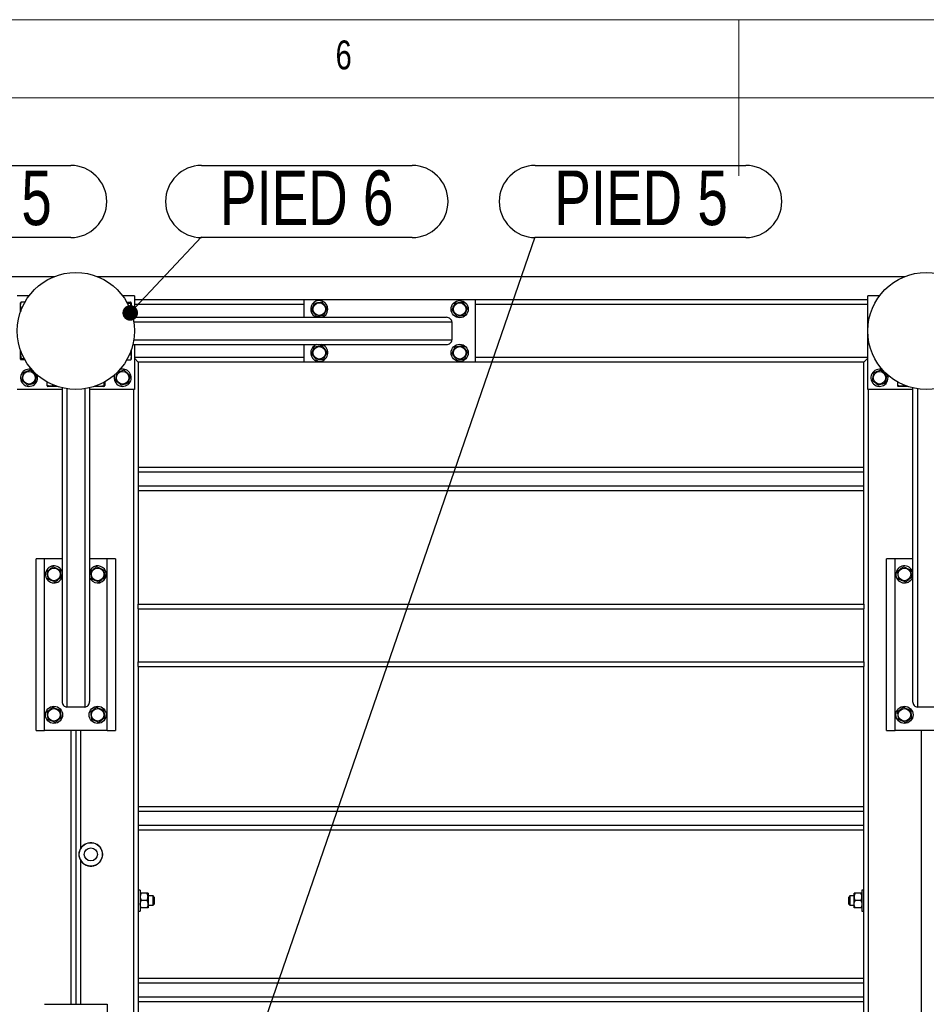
# Model space of a CAD drawing. Header units: millimetres. Extents: x 5 to 589, y 5 to 415.
# Tile 36 of 106: x 251 to 309, y 352 to 415. Entities that reach past the tile are written whole.
import ezdxf

# ---------------------------------------------------------------- set-up
doc = ezdxf.new("R2010")
doc.units = ezdxf.units.MM
doc.layers.add('NOTES', color=6, linetype='Continuous')
doc.layers.add('TRAIT-FORT', color=4, linetype='Continuous', lineweight=25)
doc.styles.add('SLDTEXTSTYLE0', font='TXT', dxfattribs={"width": 0.75})
doc.dimstyles.new('SLDDIMSTYLE3', dxfattribs={"dimtxt": 0.18, "dimasz": 1, "dimexe": 0, "dimexo": 0.0625, "dimgap": 0, "dimtad": 0, "dimtih": 1, "dimtoh": 1, "dimdec": 0, "dimrnd": 1e-09, "dimzin": 0, "dimdsep": 46, "dimtxsty": 'Standard', "dimblk1": 'DOT', "dimblk2": 'DOT', "dimsah": 1, "dimcen": 0.09, "dimadec": 0, "dimazin": 0, "dimtfac": 1, "dimtdec": 0, "dimtofl": 0, "dimtmove": 0, "dimatfit": 3, "dimldrblk": 'DOT', "dimfxl": 1, "dimfrac": 2, "dimtolj": 1, "dimtzin": 0, "dimarcsym": 0})

# ---------------------------------------------------------------- blocks, each defined once
blk = doc.blocks.new('SW_NOTE_14')
at = {"layer": 'NOTES', "color": 0}
for p, q in [((0, 4.573), (13.487, 4.573)), ((13.487, -0.045), (0, -0.045))]:
    blk.add_line(p, q, dxfattribs=at)
for centre, start, end in [((0, 2.264), 90, 270), ((13.487, 2.264), 270, 90)]:
    blk.add_arc(centre, 2.309, start, end, dxfattribs=at)
at = {"layer": 'NOTES', "color": 0, "insert": (6.737, 4.248), "char_height": 3.5, "attachment_point": 2, "style": 'SLDTEXTSTYLE0'}
blk.add_mtext('PIED 6', dxfattribs=at)
blk = doc.blocks.new('_DOT')
at = {"color": 0, "linetype": 'ByBlock', "lineweight": -2}
blk.add_line((-0.5, 0), (-1, 0), dxfattribs=at)
at = {"color": 0, "linetype": 'ByBlock', "const_width": 0.5}
blk.add_lwpolyline([(-0.25, 0, 1), (0.25, 0, 1)], format="xyb", close=True, dxfattribs=at)
blk = doc.blocks.new('SW_NOTE_25')
at = {"layer": 'NOTES', "color": 0}
for p, q in [((0, 4.573), (13.487, 4.573)), ((13.487, -0.045), (0, -0.045))]:
    blk.add_line(p, q, dxfattribs=at)
for centre, start, end in [((0, 2.264), 90, 270), ((13.487, 2.264), 270, 90)]:
    blk.add_arc(centre, 2.309, start, end, dxfattribs=at)
at = {"layer": 'NOTES', "color": 0, "insert": (6.78, 4.248), "char_height": 3.5, "attachment_point": 2, "style": 'SLDTEXTSTYLE0'}
blk.add_mtext('PIED 5', dxfattribs=at)
blk = doc.blocks.new('SW_NOTE_28')
at = {"layer": 'NOTES', "color": 0}
for p, q in [((0, 4.573), (13.609, 4.573)), ((13.609, -0.045), (0, -0.045))]:
    blk.add_line(p, q, dxfattribs=at)
for centre, start, end in [((0, 2.264), 90, 270), ((13.609, 2.264), 270, 90)]:
    blk.add_arc(centre, 2.309, start, end, dxfattribs=at)
at = {"layer": 'NOTES', "color": 0, "insert": (6.835, 4.248), "char_height": 3.5, "attachment_point": 2, "style": 'SLDTEXTSTYLE0'}
blk.add_mtext('PIED 5', dxfattribs=at)

msp = doc.modelspace()

# ---------------------------------------------------------------- linework, layer by layer
at = {"color": 7, "linetype": 'Continuous', "lineweight": 18}
for p, q in [((589, 415), (5, 415)), ((297, 415), (297, 405)), ((584, 410), (10, 410))]:
    msp.add_line(p, q, dxfattribs=at)
at = {"layer": 'TRAIT-FORT', "color": 4, "linetype": 'Continuous', "lineweight": 25}
for p, q in [((194.61656, 398.55196), (253.17397, 398.55196)), ((255.86656, 398.55196), (307.67397, 398.55196)), ((251.52027, 397.30196), (250.77027, 397.30196)), ((251.25953, 396.90401), (251.02049, 396.90401)), ((258.27027, 397.30196), (257.52027, 397.30196)), ((257.781, 396.90401), (258.02004, 396.90401)), ((258.27027, 397.30196), (258.27027, 395.92696)), ((269.12027, 397.05196), (258.27027, 397.05196)), ((269.12027, 397.05196), (269.12027, 395.92696)), ((280.12027, 397.05196), (269.12027, 397.05196)), ((280.12027, 397.05196), (280.12027, 393.05196)), ((305.27027, 397.05196), (280.12027, 397.05196)), ((305.27027, 391.30196), (305.27027, 397.30196)), ((306.02027, 397.30196), (305.27027, 397.30196)), ((250.98443, 396.88024), (250.97027, 396.85571)), ((250.97027, 396.26026), (250.97027, 396.85571)), ((251.06641, 396.51256), (251.02049, 396.51256)), ((257.81469, 396.8434), (258.02004, 396.8434)), ((258.07027, 396.85571), (258.0561, 396.88024)), ((258.07027, 396.85571), (258.07027, 396.26026)), ((269.12027, 396.75196), (258.27027, 396.75196)), ((305.27027, 396.75196), (280.12027, 396.75196)), ((258.16675, 395.92696), (278.26467, 395.92696)), ((258.22592, 395.62696), (278.62027, 395.62696)), ((278.62027, 395.62696), (278.62027, 394.47696)), ((258.22592, 394.47696), (278.62027, 394.47696)), ((250.97027, 393.24821), (250.97027, 393.84366)), ((258.07027, 393.84366), (258.07027, 393.24821)), ((258.16675, 394.17696), (278.26467, 394.17696)), ((258.27027, 394.17696), (258.27027, 391.30196)), ((269.12027, 394.17696), (269.12027, 393.05196)), ((270.33094, 394.16001), (270.2842, 394.17696)), ((250.97027, 393.24821), (250.98443, 393.22368)), ((251.22584, 393.26052), (251.02049, 393.26052)), ((251.25953, 393.19991), (251.02049, 393.19991)), ((257.781, 393.19991), (258.02004, 393.19991)), ((257.97412, 393.59136), (258.02004, 393.59136)), ((258.0561, 393.22368), (258.07027, 393.24821)), ((269.12027, 393.35196), (258.27027, 393.35196)), ((258.52027, 393.05196), (258.27027, 393.30196)), ((258.27027, 393.30196), (258.52027, 393.05196)), ((305.27027, 393.35196), (280.12027, 393.35196)), ((305.02027, 393.05196), (305.27027, 393.30196)), ((305.27027, 393.30196), (305.02027, 393.05196)), ((269.12027, 393.05196), (258.52027, 393.05196)), ((258.52027, 393.05196), (258.52027, 377.55196)), ((280.12027, 393.05196), (269.12027, 393.05196)), ((305.02027, 393.05196), (280.12027, 393.05196)), ((305.02027, 377.55196), (305.02027, 393.05196)), ((253.64527, 391.30196), (250.77027, 391.30196)), ((252.66822, 391.79122), (252.66822, 391.55219)), ((252.69199, 391.51612), (252.71652, 391.50196)), ((253.31196, 391.50196), (252.71652, 391.50196)), ((253.05966, 391.5981), (253.05966, 391.55219)), ((253.64527, 391.40547), (253.64527, 371.30755)), ((253.94527, 391.34631), (253.94527, 370.95196)), ((255.09527, 391.34631), (255.09527, 370.95196)), ((255.39527, 391.40547), (255.39527, 371.30755)), ((258.27027, 391.30196), (255.39527, 391.30196)), ((256.32402, 391.50196), (255.72857, 391.50196)), ((256.31171, 391.75754), (256.31171, 391.55219)), ((256.32402, 391.50196), (256.34854, 391.51612)), ((256.37231, 391.79122), (256.37231, 391.55219)), ((258.22027, 391.30196), (258.22027, 330.05196)), ((308.14527, 391.30196), (305.27027, 391.30196)), ((305.32027, 324.80196), (305.32027, 391.30196)), ((307.16822, 391.79122), (307.16822, 391.55219)), ((307.19199, 391.51612), (307.21652, 391.50196)), ((307.81196, 391.50196), (307.21652, 391.50196)), ((307.55966, 391.5981), (307.55966, 391.55219)), ((308.14527, 391.40547), (308.14527, 371.30755)), ((308.44527, 391.34631), (308.44527, 370.95196)), ((305.02027, 386.30196), (258.52027, 386.30196)), ((305.02027, 386.00196), (258.52027, 386.00196)), ((305.02027, 385.10196), (258.52027, 385.10196)), ((305.02027, 384.80196), (258.52027, 384.80196)), ((251.97027, 369.45196), (251.97027, 380.45196)), ((252.52027, 380.45196), (251.97027, 380.45196)), ((253.64527, 380.45196), (252.52027, 380.45196)), ((252.52027, 369.45196), (252.52027, 380.45196)), ((256.52027, 380.45196), (255.39527, 380.45196)), ((257.07027, 380.45196), (256.52027, 380.45196)), ((256.52027, 369.45196), (256.52027, 380.45196)), ((257.07027, 380.45196), (257.07027, 369.45196)), ((306.47027, 369.45196), (306.47027, 380.45196)), ((307.02027, 380.45196), (306.47027, 380.45196)), ((308.14527, 380.45196), (307.02027, 380.45196)), ((307.02027, 369.45196), (307.02027, 380.45196)), ((253.62832, 379.24128), (253.64527, 379.28802)), ((308.12832, 379.24128), (308.14527, 379.28802)), ((258.52027, 377.55196), (305.02027, 377.55196)), ((258.52027, 377.25196), (258.52027, 377.55196)), ((305.02027, 377.55196), (305.02027, 377.25196)), ((258.52027, 377.25196), (258.52027, 373.85196)), ((258.52027, 377.25196), (305.02027, 377.25196)), ((305.02027, 373.85196), (305.02027, 377.25196)), ((258.52027, 373.85196), (305.02027, 373.85196)), ((258.52027, 373.55196), (258.52027, 373.85196)), ((258.52027, 373.55196), (305.02027, 373.55196)), ((258.52027, 373.55196), (258.52027, 323.05196)), ((305.02027, 373.85196), (305.02027, 373.55196)), ((305.02027, 323.05196), (305.02027, 373.55196)), ((255.09527, 370.95196), (253.94527, 370.95196)), ((309.59527, 370.95196), (308.44527, 370.95196)), ((251.97027, 369.45196), (252.52027, 369.45196)), ((256.52027, 369.45196), (252.52027, 369.45196)), ((254.22027, 351.90196), (254.22027, 369.45196)), ((254.52027, 369.45196), (254.52027, 351.90196)), ((254.82027, 369.45196), (254.82027, 361.8644)), ((256.52027, 369.45196), (257.07027, 369.45196)), ((306.47027, 369.45196), (307.02027, 369.45196)), ((311.02027, 369.45196), (307.02027, 369.45196)), ((308.72027, 346.65196), (308.72027, 369.45196)), ((305.02027, 364.55196), (258.52027, 364.55196)), ((305.02027, 364.25196), (258.52027, 364.25196)), ((305.02027, 363.35196), (258.52027, 363.35196)), ((305.02027, 363.05196), (258.52027, 363.05196)), ((254.82027, 361.15438), (254.82027, 351.90196)), ((258.64527, 359.22696), (258.52027, 359.22696)), ((258.64527, 359.22696), (258.64527, 358.48755)), ((305.02027, 359.22696), (304.89527, 359.22696)), ((304.89527, 359.22696), (304.89527, 358.48755)), ((258.64527, 358.48755), (258.64527, 357.87696)), ((259.07178, 359.02696), (258.71875, 359.02696)), ((259.07178, 358.55196), (258.71875, 358.55196)), ((259.14527, 359.02696), (259.14527, 358.78946)), ((259.47027, 358.85196), (259.14527, 358.85196)), ((259.14527, 358.78946), (259.14527, 358.31446)), ((259.54527, 358.77696), (259.47027, 358.85196)), ((259.47027, 358.55196), (259.47027, 358.85196)), ((259.47027, 358.25196), (259.47027, 358.55196)), ((259.54527, 358.77696), (259.54527, 358.55196)), ((259.54527, 358.55196), (259.54527, 358.32696)), ((304.12027, 358.85196), (304.04527, 358.77696)), ((304.04527, 358.55196), (304.04527, 358.77696)), ((304.04527, 358.32696), (304.04527, 358.55196)), ((304.39527, 358.85196), (304.12027, 358.85196)), ((304.12027, 358.85196), (304.12027, 358.55196)), ((304.12027, 358.55196), (304.12027, 358.25196)), ((304.39527, 358.78946), (304.39527, 359.02696)), ((304.39527, 358.31446), (304.39527, 358.78946)), ((304.82178, 359.02696), (304.46875, 359.02696)), ((304.82178, 358.55196), (304.46875, 358.55196)), ((304.89527, 358.48755), (304.89527, 357.87696)), ((258.52027, 357.87696), (258.64527, 357.87696)), ((259.07178, 358.07696), (258.71875, 358.07696)), ((259.14527, 358.31446), (259.14527, 358.07696)), ((259.14527, 358.25196), (259.47027, 358.25196)), ((259.47027, 358.25196), (259.54527, 358.32696)), ((304.04527, 358.32696), (304.12027, 358.25196)), ((304.12027, 358.25196), (304.39527, 358.25196)), ((304.39527, 358.07696), (304.39527, 358.31446)), ((304.82178, 358.07696), (304.46875, 358.07696)), ((304.89527, 357.87696), (305.02027, 357.87696)), ((305.02027, 353.55196), (258.52027, 353.55196)), ((305.02027, 353.25196), (258.52027, 353.25196)), ((305.02027, 352.35196), (258.52027, 352.35196)), ((252.52027, 351.90196), (256.52027, 351.90196)), ((256.52027, 351.90196), (256.52027, 340.90196)), ((305.02027, 352.05196), (258.52027, 352.05196))]:
    msp.add_line(p, q, dxfattribs=at)
for centre, radius in [((254.52027, 395.05196), 3.75), ((309.02027, 395.05196), 3.75), ((279.12027, 396.45196), 0.55), ((270.12027, 396.45196), 0.40375), ((279.12027, 396.45196), 0.40375), ((270.12027, 393.65196), 0.40375), ((279.12027, 393.65196), 0.55), ((279.12027, 393.65196), 0.40375), ((251.52027, 392.05196), 0.40375), ((257.52027, 392.05196), 0.40375), ((306.02027, 392.05196), 0.40375), ((253.12027, 379.45196), 0.40375), ((255.92027, 379.45196), 0.40375), ((307.62027, 379.45196), 0.40375), ((253.12027, 370.45196), 0.55), ((253.12027, 370.45196), 0.40375), ((255.92027, 370.45196), 0.55), ((255.92027, 370.45196), 0.40375), ((307.62027, 370.45196), 0.55), ((307.62027, 370.45196), 0.40375), ((255.48092, 361.50939), 0.75), ((255.48092, 361.50939), 0.41669)]:
    msp.add_circle(centre, radius, dxfattribs=at)
for centre, radius, start, end in [((270.12027, 396.45196), 0.55, 67.4773264, 252.6585572), ((270.12027, 396.45196), 0.55, 287.3414428, 67.4773264), ((270.12027, 393.65196), 0.55, 107.3414428, 67.4773264), ((251.52027, 392.05196), 0.55, 69.7085217, 319.5369731), ((257.52027, 392.05196), 0.55, 319.5369731, 114.234402), ((306.02027, 392.05196), 0.55, 69.7505445, 319.5369731), ((251.52027, 392.05196), 0.55, 319.5369731, 20.2914757), ((257.52027, 392.05196), 0.55, 156.1354874, 319.5369731), ((306.02027, 392.05196), 0.55, 319.5369731, 20.2494431), ((253.12027, 379.45196), 0.55, 17.3414428, 337.4773264), ((255.92027, 379.45196), 0.55, 337.4773264, 162.6585572), ((307.62027, 379.45196), 0.55, 17.3414428, 337.4773264), ((255.92027, 379.45196), 0.55, 197.3414428, 337.4773264), ((255.48092, 361.50939), 0.75, 208.2514064, 151.7485936)]:
    msp.add_arc(centre, radius, start, end, dxfattribs=at)
for centre, major_axis, start_param, end_param in [((278.26467, 395.62696), (0.35559, 0), 0, 1.57079633), ((278.26467, 394.47696), (0.35559, 0), 4.71238898, 6.28318531), ((253.94527, 371.30755), (0, -0.35559), 4.71238898, 6.28318531), ((255.09527, 371.30755), (0, -0.35559), 0, 1.57079633), ((308.44527, 371.30755), (0, -0.35559), 4.71238898, 6.28318531)]:
    msp.add_ellipse(centre, major_axis=major_axis, ratio=0.84366149, start_param=start_param, end_param=end_param, dxfattribs=at)
for points, knots in [([(251.02049, 396.51256), (251.00953, 396.54654), (250.98736, 396.61522), (250.97926, 396.71699), (250.99116, 396.81428), (251.01066, 396.87392), (251.02049, 396.90401)], [0, 0, 0, 0, 0.26460494, 0.53494775, 0.76534313, 1, 1, 1, 1]), ([(251.02049, 396.90401), (251.0025, 396.89632), (250.98408, 396.88845), (250.98474, 396.88037), (250.98476, 396.88018)], [0, 0, 0, 0, 0.9774919, 1, 1, 1, 1]), ([(258.02004, 396.8434), (258.03522, 396.85112), (258.06034, 396.86387), (258.05801, 396.88236), (258.04057, 396.89481), (258.0246, 396.90197), (258.02004, 396.90401)], [0, 0, 0, 0, 0.385549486, 0.637641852, 0.896546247, 1, 1, 1, 1]), ([(269.82429, 396.8434), (269.88625, 396.85112), (269.98872, 396.86387), (270.13735, 396.88236), (270.23734, 396.89481), (270.29486, 396.90197), (270.31128, 396.90401)], [0, 0, 0, 0, 0.385549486, 0.637641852, 0.896546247, 1, 1, 1, 1]), ([(270.60726, 396.51256), (270.58157, 396.54654), (270.52963, 396.61522), (270.45268, 396.71699), (270.37913, 396.81428), (270.33403, 396.87392), (270.31128, 396.90401)], [0, 0, 0, 0, 0.26460494, 0.53494775, 0.76534312, 1, 1, 1, 1]), ([(278.82429, 396.8434), (278.88625, 396.85112), (278.98872, 396.86387), (279.13735, 396.88236), (279.23734, 396.89481), (279.29486, 396.90197), (279.31128, 396.90401)], [0, 0, 0, 0, 0.385549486, 0.637641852, 0.896546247, 1, 1, 1, 1]), ([(279.60726, 396.51256), (279.58157, 396.54654), (279.52963, 396.61522), (279.45268, 396.71699), (279.37913, 396.81428), (279.33403, 396.87392), (279.31128, 396.90401)], [0, 0, 0, 0, 0.26460494, 0.53494775, 0.76534312, 1, 1, 1, 1]), ([(251.02049, 396.51256), (251.00921, 396.47332), (250.98642, 396.39402), (250.98398, 396.312), (250.98275, 396.27057)], [0, 0, 0, 0, 0.49485018, 1, 1, 1, 1]), ([(258.02004, 396.39136), (258.031, 396.43059), (258.05317, 396.50991), (258.06128, 396.62743), (258.04937, 396.73978), (258.02988, 396.80865), (258.02004, 396.8434)], [0, 0, 0, 0, 0.26460494, 0.53494775, 0.76534313, 1, 1, 1, 1]), ([(269.63327, 396.39136), (269.64985, 396.43059), (269.68337, 396.50991), (269.73303, 396.62743), (269.7805, 396.73978), (269.8096, 396.80865), (269.82429, 396.8434)], [0, 0, 0, 0, 0.26460494, 0.53494775, 0.76534313, 1, 1, 1, 1]), ([(269.63327, 396.39136), (269.65896, 396.35738), (269.7109, 396.2887), (269.78785, 396.18693), (269.8614, 396.08964), (269.9065, 396.03), (269.92925, 395.99991)], [0, 0, 0, 0, 0.26460494, 0.53494775, 0.76534313, 1, 1, 1, 1]), ([(270.60726, 396.51256), (270.59068, 396.47333), (270.55716, 396.39401), (270.5075, 396.27649), (270.46003, 396.16414), (270.43093, 396.09527), (270.41625, 396.06052)], [0, 0, 0, 0, 0.26460494, 0.53494775, 0.76534313, 1, 1, 1, 1]), ([(278.63327, 396.39136), (278.64985, 396.43059), (278.68337, 396.50991), (278.73303, 396.62743), (278.7805, 396.73978), (278.8096, 396.80865), (278.82429, 396.8434)], [0, 0, 0, 0, 0.26460494, 0.53494775, 0.76534313, 1, 1, 1, 1]), ([(278.63327, 396.39136), (278.65896, 396.35738), (278.7109, 396.2887), (278.78785, 396.18693), (278.8614, 396.08964), (278.9065, 396.03), (278.92925, 395.99991)], [0, 0, 0, 0, 0.26460494, 0.53494775, 0.76534313, 1, 1, 1, 1]), ([(279.60726, 396.51256), (279.59068, 396.47333), (279.55716, 396.39401), (279.5075, 396.27649), (279.46003, 396.16414), (279.43093, 396.09527), (279.41625, 396.06052)], [0, 0, 0, 0, 0.26460494, 0.53494775, 0.76534313, 1, 1, 1, 1]), ([(269.92925, 395.99991), (269.99122, 396.00762), (270.09369, 396.02037), (270.24232, 396.03887), (270.34231, 396.05131), (270.39983, 396.05847), (270.41625, 396.06052)], [0, 0, 0, 0, 0.38554949, 0.63764185, 0.89654625, 1, 1, 1, 1]), ([(278.92925, 395.99991), (278.99122, 396.00762), (279.09369, 396.02037), (279.24232, 396.03887), (279.34231, 396.05131), (279.39983, 396.05847), (279.41625, 396.06052)], [0, 0, 0, 0, 0.38554949, 0.63764185, 0.89654625, 1, 1, 1, 1]), ([(258.02004, 393.59136), (258.03132, 393.6306), (258.05409, 393.70981), (258.05653, 393.79173), (258.05776, 393.83307)], [0, 0, 0, 0, 0.49541808, 1, 1, 1, 1]), ([(269.63327, 393.59136), (269.64985, 393.63059), (269.68337, 393.70991), (269.73303, 393.82743), (269.7805, 393.93978), (269.8096, 394.00865), (269.82429, 394.0434)], [0, 0, 0, 0, 0.26460494, 0.53494775, 0.76534313, 1, 1, 1, 1]), ([(269.82429, 394.0434), (269.88625, 394.05112), (269.98872, 394.06387), (270.13735, 394.08236), (270.23734, 394.09481), (270.29486, 394.10197), (270.31128, 394.10401)], [0, 0, 0, 0, 0.385549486, 0.637641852, 0.896546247, 1, 1, 1, 1]), ([(270.60726, 393.71256), (270.58157, 393.74654), (270.52963, 393.81522), (270.45268, 393.91699), (270.37913, 394.01428), (270.33403, 394.07392), (270.31128, 394.10401)], [0, 0, 0, 0, 0.26460494, 0.53494775, 0.76534312, 1, 1, 1, 1]), ([(278.63327, 393.59136), (278.64985, 393.63059), (278.68337, 393.70991), (278.73303, 393.82743), (278.7805, 393.93978), (278.8096, 394.00865), (278.82429, 394.0434)], [0, 0, 0, 0, 0.26460494, 0.53494775, 0.76534313, 1, 1, 1, 1]), ([(278.82429, 394.0434), (278.88625, 394.05112), (278.98872, 394.06387), (279.13735, 394.08236), (279.23734, 394.09481), (279.29486, 394.10197), (279.31128, 394.10401)], [0, 0, 0, 0, 0.385549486, 0.637641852, 0.896546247, 1, 1, 1, 1]), ([(279.60726, 393.71256), (279.58157, 393.74654), (279.52963, 393.81522), (279.45268, 393.91699), (279.37913, 394.01428), (279.33403, 394.07392), (279.31128, 394.10401)], [0, 0, 0, 0, 0.26460494, 0.53494775, 0.76534312, 1, 1, 1, 1]), ([(251.02049, 393.26052), (251.00531, 393.2528), (250.98019, 393.24005), (250.98252, 393.22156), (250.99996, 393.20911), (251.01593, 393.20195), (251.02049, 393.19991)], [0, 0, 0, 0, 0.385549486, 0.637641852, 0.896546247, 1, 1, 1, 1]), ([(251.02049, 393.71256), (251.00953, 393.67333), (250.98736, 393.59401), (250.97926, 393.47649), (250.99116, 393.36414), (251.01066, 393.29527), (251.02049, 393.26052)], [0, 0, 0, 0, 0.26460494, 0.53494775, 0.76534313, 1, 1, 1, 1]), ([(258.02004, 393.59136), (258.031, 393.55738), (258.05317, 393.4887), (258.06128, 393.38693), (258.04937, 393.28964), (258.02988, 393.23), (258.02004, 393.19991)], [0, 0, 0, 0, 0.26460494, 0.53494775, 0.76534313, 1, 1, 1, 1]), ([(258.02004, 393.19991), (258.03804, 393.2076), (258.05645, 393.21547), (258.05579, 393.22355), (258.05578, 393.22374)], [0, 0, 0, 0, 0.9774919, 1, 1, 1, 1]), ([(269.63327, 393.59136), (269.65896, 393.55738), (269.7109, 393.4887), (269.78785, 393.38693), (269.8614, 393.28964), (269.9065, 393.23), (269.92925, 393.19991)], [0, 0, 0, 0, 0.26460494, 0.53494775, 0.76534313, 1, 1, 1, 1]), ([(269.92925, 393.19991), (269.99122, 393.20762), (270.09369, 393.22037), (270.24232, 393.23887), (270.34231, 393.25131), (270.39983, 393.25847), (270.41625, 393.26052)], [0, 0, 0, 0, 0.38554949, 0.63764185, 0.89654625, 1, 1, 1, 1]), ([(270.60726, 393.71256), (270.59068, 393.67333), (270.55716, 393.59401), (270.5075, 393.47649), (270.46003, 393.36414), (270.43093, 393.29527), (270.41625, 393.26052)], [0, 0, 0, 0, 0.26460494, 0.53494775, 0.76534313, 1, 1, 1, 1]), ([(278.63327, 393.59136), (278.65896, 393.55738), (278.7109, 393.4887), (278.78785, 393.38693), (278.8614, 393.28964), (278.9065, 393.23), (278.92925, 393.19991)], [0, 0, 0, 0, 0.26460494, 0.53494775, 0.76534313, 1, 1, 1, 1]), ([(278.92925, 393.19991), (278.99122, 393.20762), (279.09369, 393.22037), (279.24232, 393.23887), (279.34231, 393.25131), (279.39983, 393.25847), (279.41625, 393.26052)], [0, 0, 0, 0, 0.38554949, 0.63764185, 0.89654625, 1, 1, 1, 1]), ([(279.60726, 393.71256), (279.59068, 393.67333), (279.55716, 393.59401), (279.5075, 393.47649), (279.46003, 393.36414), (279.43093, 393.29527), (279.41625, 393.26052)], [0, 0, 0, 0, 0.26460494, 0.53494775, 0.76534313, 1, 1, 1, 1]), ([(251.61261, 392.53394), (251.57238, 392.51997), (251.49103, 392.49171), (251.37051, 392.44985), (251.2553, 392.40984), (251.18467, 392.3853), (251.14903, 392.37293)], [0, 0, 0, 0, 0.264604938, 0.534947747, 0.765343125, 1, 1, 1, 1]), ([(251.61261, 392.53394), (251.64483, 392.50608), (251.70997, 392.44976), (251.80649, 392.36632), (251.89875, 392.28655), (251.95531, 392.23765), (251.98385, 392.21297)], [0, 0, 0, 0, 0.26460494, 0.53494775, 0.76534313, 1, 1, 1, 1]), ([(257.61261, 392.53394), (257.57238, 392.51997), (257.49103, 392.49171), (257.37051, 392.44985), (257.2553, 392.40984), (257.18467, 392.3853), (257.14903, 392.37293)], [0, 0, 0, 0, 0.264604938, 0.534947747, 0.765343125, 1, 1, 1, 1]), ([(257.61261, 392.53394), (257.64483, 392.50608), (257.70997, 392.44976), (257.80649, 392.36632), (257.89875, 392.28655), (257.95531, 392.23765), (257.98385, 392.21297)], [0, 0, 0, 0, 0.26460494, 0.53494775, 0.76534313, 1, 1, 1, 1]), ([(306.11261, 392.53394), (306.07238, 392.51997), (305.99103, 392.49171), (305.87051, 392.44985), (305.7553, 392.40984), (305.68467, 392.3853), (305.64903, 392.37293)], [0, 0, 0, 0, 0.264604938, 0.534947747, 0.765343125, 1, 1, 1, 1]), ([(306.11261, 392.53394), (306.14483, 392.50608), (306.20997, 392.44976), (306.30649, 392.36632), (306.39875, 392.28655), (306.45531, 392.23765), (306.48385, 392.21297)], [0, 0, 0, 0, 0.26460494, 0.53494775, 0.76534313, 1, 1, 1, 1]), ([(251.14903, 392.37293), (251.13728, 392.3116), (251.11785, 392.21018), (251.08967, 392.06308), (251.0707, 391.96412), (251.0598, 391.9072), (251.05668, 391.89095)], [0, 0, 0, 0, 0.38554949, 0.63764185, 0.89654625, 1, 1, 1, 1]), ([(251.42792, 391.56998), (251.3957, 391.59784), (251.33056, 391.65416), (251.23404, 391.7376), (251.14178, 391.81737), (251.08522, 391.86627), (251.05668, 391.89095)], [0, 0, 0, 0, 0.26460494, 0.53494775, 0.76534313, 1, 1, 1, 1]), ([(251.98385, 392.21297), (251.9721, 392.15165), (251.95267, 392.05023), (251.92448, 391.90313), (251.90552, 391.80417), (251.89461, 391.74724), (251.8915, 391.73099)], [0, 0, 0, 0, 0.38554949, 0.63764185, 0.89654625, 1, 1, 1, 1]), ([(257.14903, 392.37293), (257.13728, 392.3116), (257.11785, 392.21018), (257.08967, 392.06308), (257.0707, 391.96412), (257.0598, 391.9072), (257.05668, 391.89095)], [0, 0, 0, 0, 0.38554949, 0.63764185, 0.89654625, 1, 1, 1, 1]), ([(257.42792, 391.56998), (257.3957, 391.59784), (257.33056, 391.65416), (257.23404, 391.7376), (257.14178, 391.81737), (257.08522, 391.86627), (257.05668, 391.89095)], [0, 0, 0, 0, 0.26460494, 0.53494775, 0.76534313, 1, 1, 1, 1]), ([(257.98385, 392.21297), (257.9721, 392.15165), (257.95267, 392.05023), (257.92448, 391.90313), (257.90552, 391.80417), (257.89461, 391.74724), (257.8915, 391.73099)], [0, 0, 0, 0, 0.38554949, 0.63764185, 0.89654625, 1, 1, 1, 1]), ([(305.64903, 392.37293), (305.63728, 392.3116), (305.61785, 392.21018), (305.58967, 392.06308), (305.5707, 391.96412), (305.5598, 391.9072), (305.55668, 391.89095)], [0, 0, 0, 0, 0.38554949, 0.63764185, 0.89654625, 1, 1, 1, 1]), ([(305.92792, 391.56998), (305.8957, 391.59784), (305.83056, 391.65416), (305.73404, 391.7376), (305.64178, 391.81737), (305.58522, 391.86627), (305.55668, 391.89095)], [0, 0, 0, 0, 0.26460494, 0.53494775, 0.76534313, 1, 1, 1, 1]), ([(306.48385, 392.21297), (306.4721, 392.15165), (306.45267, 392.05023), (306.42448, 391.90313), (306.40552, 391.80417), (306.39461, 391.74724), (306.3915, 391.73099)], [0, 0, 0, 0, 0.38554949, 0.63764185, 0.89654625, 1, 1, 1, 1]), ([(251.42792, 391.56998), (251.46815, 391.58395), (251.5495, 391.61221), (251.67002, 391.65407), (251.78523, 391.69408), (251.85586, 391.71862), (251.8915, 391.73099)], [0, 0, 0, 0, 0.26460494, 0.53494775, 0.76534312, 1, 1, 1, 1]), ([(252.66822, 391.55219), (252.67591, 391.53419), (252.68378, 391.51578), (252.69186, 391.51644), (252.69204, 391.51645)], [0, 0, 0, 0, 0.9774919, 1, 1, 1, 1]), ([(253.05966, 391.55219), (253.02569, 391.54122), (252.957, 391.51906), (252.85523, 391.51095), (252.75795, 391.52285), (252.69831, 391.54235), (252.66822, 391.55219)], [0, 0, 0, 0, 0.26460494, 0.53494775, 0.76534313, 1, 1, 1, 1]), ([(253.05966, 391.55219), (253.09889, 391.54078), (253.17247, 391.51938), (253.24857, 391.51688), (253.2841, 391.51571)], [0, 0, 0, 0, 0.53310455, 1, 1, 1, 1]), ([(255.85966, 391.55219), (255.8989, 391.54122), (255.97822, 391.51906), (256.09574, 391.51095), (256.20808, 391.52285), (256.27696, 391.54235), (256.31171, 391.55219)], [0, 0, 0, 0, 0.26460494, 0.53494775, 0.76534313, 1, 1, 1, 1]), ([(256.31171, 391.55219), (256.31942, 391.537), (256.33217, 391.51188), (256.35067, 391.51421), (256.36311, 391.53166), (256.37027, 391.54763), (256.37231, 391.55219)], [0, 0, 0, 0, 0.38554949, 0.63764185, 0.89654625, 1, 1, 1, 1]), ([(257.42792, 391.56998), (257.46815, 391.58395), (257.5495, 391.61221), (257.67002, 391.65407), (257.78523, 391.69408), (257.85586, 391.71862), (257.8915, 391.73099)], [0, 0, 0, 0, 0.26460494, 0.53494775, 0.76534312, 1, 1, 1, 1]), ([(305.92792, 391.56998), (305.96815, 391.58395), (306.0495, 391.61221), (306.17002, 391.65407), (306.28523, 391.69408), (306.35586, 391.71862), (306.3915, 391.73099)], [0, 0, 0, 0, 0.26460494, 0.53494775, 0.76534312, 1, 1, 1, 1]), ([(307.16822, 391.55219), (307.17591, 391.53419), (307.18378, 391.51578), (307.19186, 391.51644), (307.19204, 391.51645)], [0, 0, 0, 0, 0.9774919, 1, 1, 1, 1]), ([(307.55966, 391.55219), (307.52569, 391.54122), (307.457, 391.51906), (307.35523, 391.51095), (307.25795, 391.52285), (307.19831, 391.54235), (307.16822, 391.55219)], [0, 0, 0, 0, 0.26460494, 0.53494775, 0.76534313, 1, 1, 1, 1]), ([(307.55966, 391.55219), (307.59889, 391.54078), (307.67247, 391.51938), (307.74857, 391.51688), (307.7841, 391.51571)], [0, 0, 0, 0, 0.53310455, 1, 1, 1, 1]), ([(253.05966, 379.93895), (253.02569, 379.91326), (252.957, 379.86133), (252.85523, 379.78438), (252.75795, 379.71082), (252.69831, 379.66573), (252.66822, 379.64297)], [0, 0, 0, 0, 0.26460494, 0.53494775, 0.76534313, 1, 1, 1, 1]), ([(253.05966, 379.93895), (253.0989, 379.92237), (253.17822, 379.88886), (253.29574, 379.8392), (253.40808, 379.79173), (253.47696, 379.76262), (253.51171, 379.74794)], [0, 0, 0, 0, 0.26460494, 0.53494775, 0.76534313, 1, 1, 1, 1]), ([(255.85966, 379.93895), (255.82569, 379.91326), (255.757, 379.86133), (255.65523, 379.78438), (255.55795, 379.71082), (255.49831, 379.66573), (255.46822, 379.64297)], [0, 0, 0, 0, 0.26460494, 0.53494775, 0.76534313, 1, 1, 1, 1]), ([(255.85966, 379.93895), (255.8989, 379.92237), (255.97822, 379.88886), (256.09574, 379.8392), (256.20808, 379.79173), (256.27696, 379.76262), (256.31171, 379.74794)], [0, 0, 0, 0, 0.26460494, 0.53494775, 0.76534313, 1, 1, 1, 1]), ([(307.55966, 379.93895), (307.52569, 379.91326), (307.457, 379.86133), (307.35523, 379.78438), (307.25795, 379.71082), (307.19831, 379.66573), (307.16822, 379.64297)], [0, 0, 0, 0, 0.26460494, 0.53494775, 0.76534313, 1, 1, 1, 1]), ([(307.55966, 379.93895), (307.5989, 379.92237), (307.67822, 379.88886), (307.79574, 379.8392), (307.90808, 379.79173), (307.97696, 379.76262), (308.01171, 379.74794)], [0, 0, 0, 0, 0.26460494, 0.53494775, 0.76534313, 1, 1, 1, 1]), ([(252.66822, 379.64297), (252.67593, 379.58101), (252.68868, 379.47854), (252.70718, 379.32991), (252.71962, 379.22991), (252.72678, 379.1724), (252.72882, 379.15598)], [0, 0, 0, 0, 0.38554949, 0.63764185, 0.89654625, 1, 1, 1, 1]), ([(253.18087, 378.96497), (253.21484, 378.99066), (253.28353, 379.04259), (253.3853, 379.11954), (253.48258, 379.1931), (253.54222, 379.23819), (253.57231, 379.26095)], [0, 0, 0, 0, 0.26460494, 0.53494775, 0.76534312, 1, 1, 1, 1]), ([(253.51171, 379.74794), (253.51942, 379.68598), (253.53217, 379.58351), (253.55067, 379.43488), (253.56311, 379.33488), (253.57027, 379.27737), (253.57231, 379.26095)], [0, 0, 0, 0, 0.38554949, 0.63764185, 0.89654625, 1, 1, 1, 1]), ([(255.46822, 379.64297), (255.47593, 379.58101), (255.48868, 379.47854), (255.50718, 379.32991), (255.51962, 379.22991), (255.52678, 379.1724), (255.52882, 379.15598)], [0, 0, 0, 0, 0.38554949, 0.63764185, 0.89654625, 1, 1, 1, 1]), ([(255.98087, 378.96497), (256.01484, 378.99066), (256.08353, 379.04259), (256.1853, 379.11954), (256.28258, 379.1931), (256.34222, 379.23819), (256.37231, 379.26095)], [0, 0, 0, 0, 0.26460494, 0.53494775, 0.76534312, 1, 1, 1, 1]), ([(256.31171, 379.74794), (256.31942, 379.68598), (256.33217, 379.58351), (256.35067, 379.43488), (256.36311, 379.33488), (256.37027, 379.27737), (256.37231, 379.26095)], [0, 0, 0, 0, 0.38554949, 0.63764185, 0.89654625, 1, 1, 1, 1]), ([(307.16822, 379.64297), (307.17593, 379.58101), (307.18868, 379.47854), (307.20718, 379.32991), (307.21962, 379.22991), (307.22678, 379.1724), (307.22882, 379.15598)], [0, 0, 0, 0, 0.38554949, 0.63764185, 0.89654625, 1, 1, 1, 1]), ([(307.68087, 378.96497), (307.71484, 378.99066), (307.78353, 379.04259), (307.8853, 379.11954), (307.98258, 379.1931), (308.04222, 379.23819), (308.07231, 379.26095)], [0, 0, 0, 0, 0.26460494, 0.53494775, 0.76534312, 1, 1, 1, 1]), ([(308.01171, 379.74794), (308.01942, 379.68598), (308.03217, 379.58351), (308.05067, 379.43488), (308.06311, 379.33488), (308.07027, 379.27737), (308.07231, 379.26095)], [0, 0, 0, 0, 0.38554949, 0.63764185, 0.89654625, 1, 1, 1, 1]), ([(253.18087, 378.96497), (253.14164, 378.98155), (253.06231, 379.01506), (252.94479, 379.06472), (252.83245, 379.11219), (252.76357, 379.1413), (252.72882, 379.15598)], [0, 0, 0, 0, 0.264604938, 0.534947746, 0.765343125, 1, 1, 1, 1]), ([(255.98087, 378.96497), (255.94164, 378.98155), (255.86231, 379.01506), (255.74479, 379.06472), (255.63245, 379.11219), (255.56357, 379.1413), (255.52882, 379.15598)], [0, 0, 0, 0, 0.264604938, 0.534947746, 0.765343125, 1, 1, 1, 1]), ([(307.68087, 378.96497), (307.64164, 378.98155), (307.56231, 379.01506), (307.44479, 379.06472), (307.33245, 379.11219), (307.26357, 379.1413), (307.22882, 379.15598)], [0, 0, 0, 0, 0.264604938, 0.534947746, 0.765343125, 1, 1, 1, 1]), ([(253.05966, 370.93895), (253.02569, 370.91326), (252.957, 370.86133), (252.85523, 370.78438), (252.75795, 370.71082), (252.69831, 370.66573), (252.66822, 370.64297)], [0, 0, 0, 0, 0.26460494, 0.53494775, 0.76534313, 1, 1, 1, 1]), ([(252.66822, 370.64297), (252.67593, 370.58101), (252.68868, 370.47854), (252.70718, 370.32991), (252.71962, 370.22991), (252.72678, 370.1724), (252.72882, 370.15598)], [0, 0, 0, 0, 0.38554949, 0.63764185, 0.89654625, 1, 1, 1, 1]), ([(253.05966, 370.93895), (253.0989, 370.92237), (253.17822, 370.88886), (253.29574, 370.8392), (253.40808, 370.79173), (253.47696, 370.76262), (253.51171, 370.74794)], [0, 0, 0, 0, 0.26460494, 0.53494775, 0.76534313, 1, 1, 1, 1]), ([(253.51171, 370.74794), (253.51942, 370.68598), (253.53217, 370.58351), (253.55067, 370.43488), (253.56311, 370.33488), (253.57027, 370.27737), (253.57231, 370.26095)], [0, 0, 0, 0, 0.38554949, 0.63764185, 0.89654625, 1, 1, 1, 1]), ([(255.85966, 370.93895), (255.82569, 370.91326), (255.757, 370.86133), (255.65523, 370.78438), (255.55795, 370.71082), (255.49831, 370.66573), (255.46822, 370.64297)], [0, 0, 0, 0, 0.26460494, 0.53494775, 0.76534313, 1, 1, 1, 1]), ([(255.46822, 370.64297), (255.47593, 370.58101), (255.48868, 370.47854), (255.50718, 370.32991), (255.51962, 370.22991), (255.52678, 370.1724), (255.52882, 370.15598)], [0, 0, 0, 0, 0.38554949, 0.63764185, 0.89654625, 1, 1, 1, 1]), ([(255.85966, 370.93895), (255.8989, 370.92237), (255.97822, 370.88886), (256.09574, 370.8392), (256.20808, 370.79173), (256.27696, 370.76262), (256.31171, 370.74794)], [0, 0, 0, 0, 0.26460494, 0.53494775, 0.76534313, 1, 1, 1, 1]), ([(256.31171, 370.74794), (256.31942, 370.68598), (256.33217, 370.58351), (256.35067, 370.43488), (256.36311, 370.33488), (256.37027, 370.27737), (256.37231, 370.26095)], [0, 0, 0, 0, 0.38554949, 0.63764185, 0.89654625, 1, 1, 1, 1]), ([(307.55966, 370.93895), (307.52569, 370.91326), (307.457, 370.86133), (307.35523, 370.78438), (307.25795, 370.71082), (307.19831, 370.66573), (307.16822, 370.64297)], [0, 0, 0, 0, 0.26460494, 0.53494775, 0.76534313, 1, 1, 1, 1]), ([(307.16822, 370.64297), (307.17593, 370.58101), (307.18868, 370.47854), (307.20718, 370.32991), (307.21962, 370.22991), (307.22678, 370.1724), (307.22882, 370.15598)], [0, 0, 0, 0, 0.38554949, 0.63764185, 0.89654625, 1, 1, 1, 1]), ([(307.55966, 370.93895), (307.5989, 370.92237), (307.67822, 370.88886), (307.79574, 370.8392), (307.90808, 370.79173), (307.97696, 370.76262), (308.01171, 370.74794)], [0, 0, 0, 0, 0.26460494, 0.53494775, 0.76534313, 1, 1, 1, 1]), ([(308.01171, 370.74794), (308.01942, 370.68598), (308.03217, 370.58351), (308.05067, 370.43488), (308.06311, 370.33488), (308.07027, 370.27737), (308.07231, 370.26095)], [0, 0, 0, 0, 0.38554949, 0.63764185, 0.89654625, 1, 1, 1, 1]), ([(253.18087, 369.96497), (253.14164, 369.98155), (253.06231, 370.01506), (252.94479, 370.06472), (252.83245, 370.11219), (252.76357, 370.1413), (252.72882, 370.15598)], [0, 0, 0, 0, 0.264604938, 0.534947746, 0.765343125, 1, 1, 1, 1]), ([(253.18087, 369.96497), (253.21484, 369.99066), (253.28353, 370.04259), (253.3853, 370.11954), (253.48258, 370.1931), (253.54222, 370.23819), (253.57231, 370.26095)], [0, 0, 0, 0, 0.26460494, 0.53494775, 0.76534312, 1, 1, 1, 1]), ([(255.98087, 369.96497), (255.94164, 369.98155), (255.86231, 370.01506), (255.74479, 370.06472), (255.63245, 370.11219), (255.56357, 370.1413), (255.52882, 370.15598)], [0, 0, 0, 0, 0.264604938, 0.534947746, 0.765343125, 1, 1, 1, 1]), ([(255.98087, 369.96497), (256.01484, 369.99066), (256.08353, 370.04259), (256.1853, 370.11954), (256.28258, 370.1931), (256.34222, 370.23819), (256.37231, 370.26095)], [0, 0, 0, 0, 0.26460494, 0.53494775, 0.76534312, 1, 1, 1, 1]), ([(307.68087, 369.96497), (307.64164, 369.98155), (307.56231, 370.01506), (307.44479, 370.06472), (307.33245, 370.11219), (307.26357, 370.1413), (307.22882, 370.15598)], [0, 0, 0, 0, 0.264604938, 0.534947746, 0.765343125, 1, 1, 1, 1]), ([(307.68087, 369.96497), (307.71484, 369.99066), (307.78353, 370.04259), (307.8853, 370.11954), (307.98258, 370.1931), (308.04222, 370.23819), (308.07231, 370.26095)], [0, 0, 0, 0, 0.26460494, 0.53494775, 0.76534312, 1, 1, 1, 1]), ([(254.82027, 361.15438), (254.80299, 361.19045), (254.76796, 361.26357), (254.73861, 361.38232), (254.72735, 361.50624), (254.73746, 361.63003), (254.76662, 361.75182), (254.80222, 361.82653), (254.82027, 361.8644)], [0, 0, 0, 0, 0.16194177, 0.32835433, 0.49411987, 0.66491136, 0.83016154, 1, 1, 1, 1]), ([(258.71875, 359.02696), (258.70986, 359.01088), (258.69205, 358.97863), (258.67036, 358.92778), (258.65409, 358.87462), (258.64624, 358.82798), (258.64552, 358.79941), (258.64527, 358.78946)], [0, 0, 0, 0, 0.21551689, 0.43222603, 0.65445729, 0.87968778, 1, 1, 1, 1]), ([(258.71875, 359.02696), (258.71109, 359.02696), (258.69574, 359.02696), (258.67753, 359.02696), (258.66333, 359.02696), (258.65325, 359.02696), (258.64655, 359.02696), (258.64569, 359.02696), (258.64527, 359.02696)], [0, 0, 0, 0, 0.18482945, 0.3703669, 0.5252225, 0.68091173, 0.83977606, 1, 1, 1, 1]), ([(258.64527, 358.78946), (258.64631, 358.76881), (258.64843, 358.72707), (258.66481, 358.66633), (258.68819, 358.60759), (258.70853, 358.57056), (258.71875, 358.55196)], [0, 0, 0, 0, 0.24957627, 0.50436073, 0.75104521, 1, 1, 1, 1]), ([(258.64527, 358.31446), (258.64631, 358.33511), (258.64843, 358.37685), (258.66481, 358.43759), (258.68819, 358.49633), (258.70853, 358.53336), (258.71875, 358.55196)], [0, 0, 0, 0, 0.24957627, 0.50436073, 0.75104521, 1, 1, 1, 1]), ([(259.14527, 358.78946), (259.14422, 358.81011), (259.1421, 358.85185), (259.12572, 358.91259), (259.10234, 358.97133), (259.082, 359.00836), (259.07178, 359.02696)], [0, 0, 0, 0, 0.24957627, 0.50436073, 0.75104521, 1, 1, 1, 1]), ([(259.14527, 359.02696), (259.14487, 359.02696), (259.14407, 359.02696), (259.13764, 359.02696), (259.1276, 359.02696), (259.11321, 359.02696), (259.09482, 359.02696), (259.07947, 359.02696), (259.07178, 359.02696)], [0, 0, 0, 0, 0.15439072, 0.31007787, 0.46935595, 0.62963384, 0.81441215, 1, 1, 1, 1]), ([(259.07178, 358.55196), (259.08067, 358.56804), (259.09848, 358.60029), (259.12018, 358.65114), (259.13644, 358.7043), (259.14429, 358.75094), (259.14501, 358.77951), (259.14527, 358.78946)], [0, 0, 0, 0, 0.21551689, 0.43222603, 0.65445729, 0.87968778, 1, 1, 1, 1]), ([(259.07178, 358.55196), (259.08067, 358.53588), (259.09848, 358.50363), (259.12018, 358.45278), (259.13644, 358.39962), (259.14429, 358.35298), (259.14501, 358.32441), (259.14527, 358.31446)], [0, 0, 0, 0, 0.21551689, 0.43222603, 0.65445729, 0.87968778, 1, 1, 1, 1]), ([(304.46875, 359.02696), (304.45986, 359.01088), (304.44205, 358.97863), (304.42036, 358.92778), (304.40409, 358.87462), (304.39624, 358.82798), (304.39552, 358.79941), (304.39527, 358.78946)], [0, 0, 0, 0, 0.21551689, 0.43222603, 0.65445729, 0.87968778, 1, 1, 1, 1]), ([(304.46875, 359.02696), (304.46109, 359.02696), (304.44574, 359.02696), (304.42753, 359.02696), (304.41333, 359.02696), (304.40325, 359.02696), (304.39655, 359.02696), (304.39569, 359.02696), (304.39527, 359.02696)], [0, 0, 0, 0, 0.18482945, 0.3703669, 0.5252225, 0.68091173, 0.83977606, 1, 1, 1, 1]), ([(304.39527, 358.78946), (304.39631, 358.76881), (304.39843, 358.72707), (304.41481, 358.66633), (304.43819, 358.60759), (304.45853, 358.57056), (304.46875, 358.55196)], [0, 0, 0, 0, 0.24957627, 0.50436073, 0.75104521, 1, 1, 1, 1]), ([(304.39527, 358.31446), (304.39631, 358.33511), (304.39843, 358.37685), (304.41481, 358.43759), (304.43819, 358.49633), (304.45853, 358.53336), (304.46875, 358.55196)], [0, 0, 0, 0, 0.24957627, 0.50436073, 0.75104521, 1, 1, 1, 1]), ([(304.89527, 358.78946), (304.89422, 358.81011), (304.8921, 358.85185), (304.87572, 358.91259), (304.85234, 358.97133), (304.832, 359.00836), (304.82178, 359.02696)], [0, 0, 0, 0, 0.24957627, 0.50436073, 0.75104521, 1, 1, 1, 1]), ([(304.89527, 359.02696), (304.89487, 359.02696), (304.89407, 359.02696), (304.88764, 359.02696), (304.8776, 359.02696), (304.86321, 359.02696), (304.84482, 359.02696), (304.82947, 359.02696), (304.82178, 359.02696)], [0, 0, 0, 0, 0.15439072, 0.31007787, 0.46935595, 0.62963384, 0.81441215, 1, 1, 1, 1]), ([(304.82178, 358.55196), (304.83067, 358.56804), (304.84848, 358.60029), (304.87018, 358.65114), (304.88644, 358.7043), (304.89429, 358.75094), (304.89501, 358.77951), (304.89527, 358.78946)], [0, 0, 0, 0, 0.21551689, 0.43222603, 0.65445729, 0.87968778, 1, 1, 1, 1]), ([(304.82178, 358.55196), (304.83067, 358.53588), (304.84848, 358.50363), (304.87018, 358.45278), (304.88644, 358.39962), (304.89429, 358.35298), (304.89501, 358.32441), (304.89527, 358.31446)], [0, 0, 0, 0, 0.21551689, 0.43222603, 0.65445729, 0.87968778, 1, 1, 1, 1]), ([(258.71875, 358.07696), (258.70986, 358.09304), (258.69205, 358.12529), (258.67036, 358.17614), (258.65409, 358.2293), (258.64624, 358.27594), (258.64552, 358.30451), (258.64527, 358.31446)], [0, 0, 0, 0, 0.21551689, 0.43222603, 0.65445729, 0.87968778, 1, 1, 1, 1]), ([(258.71875, 358.07696), (258.71109, 358.07696), (258.69574, 358.07696), (258.67753, 358.07696), (258.66333, 358.07696), (258.65325, 358.07696), (258.64655, 358.07696), (258.64569, 358.07696), (258.64527, 358.07696)], [0, 0, 0, 0, 0.18482945, 0.3703669, 0.5252225, 0.68091173, 0.83977606, 1, 1, 1, 1]), ([(259.14527, 358.31446), (259.14422, 358.29381), (259.1421, 358.25207), (259.12572, 358.19133), (259.10234, 358.13259), (259.082, 358.09556), (259.07178, 358.07696)], [0, 0, 0, 0, 0.24957627, 0.50436073, 0.75104521, 1, 1, 1, 1]), ([(259.14527, 358.07696), (259.14487, 358.07696), (259.14407, 358.07696), (259.13764, 358.07696), (259.1276, 358.07696), (259.11321, 358.07696), (259.09482, 358.07696), (259.07947, 358.07696), (259.07178, 358.07696)], [0, 0, 0, 0, 0.15439072, 0.31007787, 0.46935595, 0.62963384, 0.81441215, 1, 1, 1, 1]), ([(304.46875, 358.07696), (304.45986, 358.09304), (304.44205, 358.12529), (304.42036, 358.17614), (304.40409, 358.2293), (304.39624, 358.27594), (304.39552, 358.30451), (304.39527, 358.31446)], [0, 0, 0, 0, 0.21551689, 0.43222603, 0.65445729, 0.87968778, 1, 1, 1, 1]), ([(304.46875, 358.07696), (304.46109, 358.07696), (304.44574, 358.07696), (304.42753, 358.07696), (304.41333, 358.07696), (304.40325, 358.07696), (304.39655, 358.07696), (304.39569, 358.07696), (304.39527, 358.07696)], [0, 0, 0, 0, 0.18482945, 0.3703669, 0.5252225, 0.68091173, 0.83977606, 1, 1, 1, 1]), ([(304.89527, 358.31446), (304.89422, 358.29381), (304.8921, 358.25207), (304.87572, 358.19133), (304.85234, 358.13259), (304.832, 358.09556), (304.82178, 358.07696)], [0, 0, 0, 0, 0.24957627, 0.50436073, 0.75104521, 1, 1, 1, 1]), ([(304.89527, 358.07696), (304.89487, 358.07696), (304.89407, 358.07696), (304.88764, 358.07696), (304.8776, 358.07696), (304.86321, 358.07696), (304.84482, 358.07696), (304.82947, 358.07696), (304.82178, 358.07696)], [0, 0, 0, 0, 0.15439072, 0.31007787, 0.46935595, 0.62963384, 0.81441215, 1, 1, 1, 1])]:
    msp.add_open_spline(points, degree=3, knots=knots, dxfattribs=at)

# ---------------------------------------------------------------- block references
at = {"layer": 'NOTES', "color": 211}
for name, p in [('SW_NOTE_28', (240.58323, 401.0851)), ('SW_NOTE_14', (262.57594, 401.0851)), ('SW_NOTE_25', (283.96112, 401.0851))]:
    msp.add_blockref(name, p, dxfattribs=at)

# ---------------------------------------------------------------- texts
at = {"layer": 'NOTES', "color": 211, "insert": (271.16667, 413.66802), "char_height": 1.85208, "attachment_point": 1, "style": 'SLDTEXTSTYLE0'}
msp.add_mtext('6', dxfattribs=at)

# ---------------------------------------------------------------- leaders
at = {"layer": 'NOTES', "color": 211}
for points in [[(256.93859, 322.77626), (283.96112, 401.0851)], [(258.00522, 396.20947), (262.57594, 401.0851)]]:
    msp.add_leader(points, dimstyle='SLDDIMSTYLE3', dxfattribs=at)

doc.saveas('drawing.dxf')
